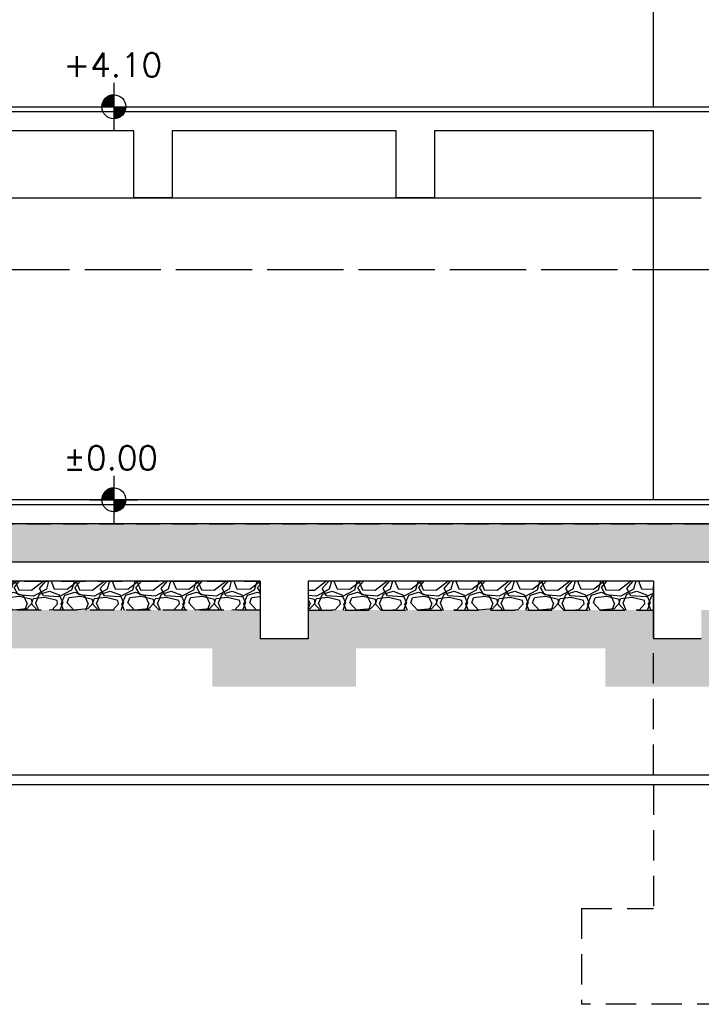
# Model space of a CAD drawing. Header units: millimetres. Extents: x 113048 to 489828, y -130780 to 23393.
# Tile 35 of 98: x 180917 to 188025, y -69226 to -58956. Entities that reach past the tile are written whole.
import ezdxf

# ---------------------------------------------------------------- set-up
doc = ezdxf.new("R2010")
doc.units = ezdxf.units.MM
doc.header["$LTSCALE"] = 100
doc.linetypes.add('Hidden', pattern=[9.524999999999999, 6.35, -3.175])
doc.linetypes.add('HIDDEN2', pattern=[4.762499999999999, 3.175, -1.5875])
for name, color, linetype in [('+C-160', 160, 'Hidden'), ('DLN280__', 3, 'Continuous'), ('HATCH', 8, 'Continuous'), ('INTWALL', 7, 'Continuous'), ('LEVEL', 7, 'Continuous')]:
    doc.layers.add(name, color=color, linetype=linetype)
doc.styles.add('romans', font='romans.shx')

# ---------------------------------------------------------------- blocks, each defined once
blk = doc.blocks.new('*X4')
at = {"color": 0}
for p, q in [((45955.88296590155, 42700), (46155.82083605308, 42700)), ((45956.13663634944, 42693.75), (46155.82083605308, 42693.75)), ((45956.58659627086, 42687.5), (46155.82083605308, 42687.5)), ((45957.23417992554, 42681.25), (46155.82083605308, 42681.25)), ((45958.08132891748, 42675), (46155.82083605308, 42675)), ((45959.13062182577, 42668.75), (46155.82083605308, 42668.75)), ((45960.38531455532, 42662.5), (46155.82083605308, 42662.5)), ((45961.84939291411, 42656.25), (46155.82083605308, 42656.25)), ((45963.52763949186, 42650), (46155.82083605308, 42650)), ((45965.42571759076, 42643.75), (46155.82083605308, 42643.75)), ((45967.55027588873, 42637.5), (46155.82083605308, 42637.5)), ((45969.90907871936, 42631.25), (46155.82083605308, 42631.25)), ((45972.51116853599, 42625), (46155.82083605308, 42625)), ((45975.3670694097, 42618.75), (46155.82083605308, 42618.75)), ((45978.48904368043, 42612.5), (46155.82083605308, 42612.5)), ((45981.89141854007, 42606.25), (46155.82083605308, 42606.25)), ((45985.59100621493, 42600), (46155.82083605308, 42600)), ((45989.60765168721, 42593.75), (46155.82083605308, 42593.75)), ((45993.96495773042, 42587.5), (46155.82083605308, 42587.5)), ((45998.69126201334, 42581.25), (46155.82083605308, 42581.25)), ((46003.82098168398, 42575), (46155.82083605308, 42575)), ((46009.39650945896, 42568.75), (46155.82083605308, 42568.75)), ((46015.47096569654, 42562.5), (46155.82083605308, 42562.5)), ((46022.11233295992, 42556.25), (46155.82083605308, 42556.25)), ((46029.4099326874, 42550), (46155.82083605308, 42550)), ((46037.48510949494, 42543.75), (46155.82083605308, 42543.75)), ((46046.51005492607, 42537.5), (46155.82083605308, 42537.5)), ((46056.74397416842, 42531.25), (46155.82083605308, 42531.25)), ((46068.61144864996, 42525), (46155.82083605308, 42525)), ((46082.90578313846, 42518.75), (46155.82083605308, 42518.75)), ((46101.51054575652, 42512.5), (46155.82083605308, 42512.5)), ((46133.36008534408, 42506.25), (46155.82083605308, 42506.25))]:
    blk.add_line(p, q, dxfattribs=at)
blk = doc.blocks.new('*X3')
at = {"color": 0}
for p, q in [((46155.82083605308, 42900), (46200.19499327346, 42900)), ((46155.82083605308, 42893.75), (46221.90936394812, 42893.75)), ((46155.82083605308, 42887.5), (46237.60222886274, 42887.5)), ((46155.82083605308, 42881.25), (46250.32254979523, 42881.25)), ((46155.82083605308, 42875), (46261.15281880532, 42875)), ((46155.82083605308, 42868.75), (46270.62917321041, 42868.75)), ((46155.82083605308, 42862.5), (46279.06432258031, 42862.5)), ((46155.82083605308, 42856.25), (46286.65980066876, 42856.25)), ((46155.82083605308, 42850), (46293.55459136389, 42850)), ((46155.82083605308, 42843.75), (46299.84935768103, 42843.75)), ((46155.82083605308, 42837.5), (46305.6197603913, 42837.5)), ((46155.82083605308, 42831.25), (46310.92433512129, 42831.25)), ((46155.82083605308, 42825), (46315.8094235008, 42825)), ((46155.82083605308, 42818.75), (46320.31240362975, 42818.75)), ((46155.82083605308, 42812.5), (46324.46388658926, 42812.5)), ((46155.82083605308, 42806.25), (46328.28925688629, 42806.25)), ((46155.82083605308, 42800), (46331.80978137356, 42800)), ((46155.82083605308, 42793.75), (46335.04342549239, 42793.75)), ((46155.82083605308, 42787.5), (46338.0054656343, 42787.5)), ((46155.82083605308, 42781.25), (46340.70895613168, 42781.25)), ((46155.82083605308, 42775), (46343.16509039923, 42775)), ((46155.82083605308, 42768.75), (46345.38348355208, 42768.75)), ((46155.82083605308, 42762.5), (46347.37239573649, 42762.5)), ((46155.82083605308, 42756.25), (46349.13890998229, 42756.25)), ((46155.82083605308, 42750), (46350.68907460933, 42750)), ((46155.82083605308, 42743.75), (46352.02801759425, 42743.75)), ((46155.82083605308, 42737.5), (46353.16003838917, 42737.5)), ((46155.82083605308, 42731.25), (46354.08868132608, 42731.25)), ((46155.82083605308, 42725), (46354.81679369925, 42725)), ((46155.82083605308, 42718.75), (46355.34657085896, 42718.75)), ((46155.82083605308, 42712.5), (46355.67959002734, 42712.5)), ((46155.82083605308, 42706.25), (46355.81683408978, 42706.25))]:
    blk.add_line(p, q, dxfattribs=at)
blk = doc.blocks.new('ELFIN')
at = {"layer": 'LEVEL'}
for p, q in [((0, 0.5), (0, 0)), ((0, 0), (-0.5, 0)), ((0, 0), (0, -0.5)), ((0.5, 0), (0, 0))]:
    blk.add_line(p, q, dxfattribs=at)
for start, end in [(90, 180), (0, 90), (180, 270), (270, 0)]:
    blk.add_arc((0, 0), 0.25, start, end, dxfattribs=at)
at = {"layer": 'LEVEL', "xscale": 0.00125, "yscale": 0.00125, "zscale": 0.00125}
for name in ['*X3', '*X4']:
    blk.add_blockref(name, (-57.69477604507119, -53.38123098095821), dxfattribs=at)
at = {"layer": 'LEVEL', "style": 'romans'}
blk.add_attdef('ELFIN', (0.2542374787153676, 0.3469263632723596), '', height=0.5, dxfattribs=at)
blk = doc.blocks.new('A$C713849A3')
at = {"layer": '+C-160'}
h = blk.add_hatch(dxfattribs=at)
h.set_pattern_fill('AR-SAND', color=256, scale=2, angle=-0.3501958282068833)
h.set_pattern_definition([(168.5000000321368, (-227455.4697846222, 33716.18290042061), (-71.77354178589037, -66.6319125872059), [0, -77.216, 0, -86.35999999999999, 0, -82.54999999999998]), (138.5000000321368, (-227455.4697846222, 33716.18290042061), (-167.1817158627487, -26.20401031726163), [0, -41.656, 0, -69.59599999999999, 0, -26.67]), (98.50000003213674, (-227414.4765921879, 33669.02562688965), (-104.0044687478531, 119.2053282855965), [0, -25.39999999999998, 0, -91.43999999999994, 0, -119.3799999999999]), (88.50000003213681, (-227414.4765921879, 33669.02562688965), (-133.8370002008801, 86.001714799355), [0, -12.69999999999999, 0, -59.94399999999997, 0, -68.57999999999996])])
h.paths.add_polyline_path([(-42455.06986475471, 33166.18289231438), (-127105.4697727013, 33166.18290781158), (-127105.4697727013, 33566.1829118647), (-42455.06986487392, 33566.18289636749)])
h = blk.add_hatch(dxfattribs=at)
h.set_pattern_fill('GRAVEL', color=256, scale=24.99999999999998, angle=-2.097639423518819e-10)
h.set_pattern_definition([(228.0127874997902, (-108251.2393403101, 101953.709104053), (-5080.000000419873, -5714.999999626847), [85.43035999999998, -8457.620909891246]), (184.9697409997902, (-108308.3893401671, 101890.2091038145), (7619.999996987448, 635.0000361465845), [146.6011799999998, -14513.51222338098]), (132.5104470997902, (-108454.4393401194, 101877.5091040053), (6350.000002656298, -6984.999997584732), [103.37038, -10233.68069852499]), (267.2736889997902, (-108702.0893400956, 101718.7591040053), (635.0000013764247, 12699.99999993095), [133.5011299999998, -13216.60935643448]), (292.8336541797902, (-108708.4393401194, 101585.4091041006), (-3175.000000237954, 7619.999999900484), [130.9084249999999, -12959.95193633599]), (357.2736889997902, (-108657.6393400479, 101464.7591040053), (-12699.99999993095, 635.0000013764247), [133.5011299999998, -13216.60935643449]), (37.69424046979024, (-108524.2893402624, 101458.4091041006), (-8254.999999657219, -6350.00000044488), [176.5484149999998, -17478.27882856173]), (72.25532836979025, (-108384.5893402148, 101566.3591039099), (4445.000001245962, 13969.99999960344), [166.6798799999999, -16501.31415047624]), (121.4295656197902, (-108333.7893401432, 101725.1091041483), (-5080.000000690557, 8254.9999995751), [133.9532499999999, -13261.386424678]), (175.2363582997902, (-108403.6393400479, 101839.4091041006), (6984.999999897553, -635.0000011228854), [152.9283199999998, -7493.484237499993]), (222.3974377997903, (-108556.039340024, 101852.1091039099), (-7619.999999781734, -6985.0000002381), [197.7694799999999, -19579.19312804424]), (138.8140748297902, (-108073.4393401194, 101712.4091041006), (-4444.999999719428, 3810.000000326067), [67.50113499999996, -6682.641456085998]), (171.4692343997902, (-108124.2393401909, 101756.8591039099), (8255.00000021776, -1269.999998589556), [128.4204949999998, -12713.65974925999]), (224.9999999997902, (-108251.2393400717, 101775.9091041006), (-2.324725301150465e-09, -635.0000000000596), [89.80233499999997, -808.2232771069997]), (203.1985905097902, (-108295.6893401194, 101852.1091039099), (3175.00000009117, 1269.999999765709), [48.36032999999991, -4787.655592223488]), (291.8014094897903, (-108340.1393401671, 101833.059104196), (-635.0000001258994, 1904.999999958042), [68.39140499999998, -3351.188247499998]), (30.96375652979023, (-108314.7393400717, 101769.5591037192), (1905.000000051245, 1269.999999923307), [111.0799149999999, -3591.574538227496]), (161.5650511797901, (-108219.4893401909, 101826.7091038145), (1270.000000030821, -634.9999999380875), [80.3217849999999, -1927.724529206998]), (16.38954033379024, (-108708.4393402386, 101833.0591037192), (6350.000000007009, 1904.999999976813), [112.5219999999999, -11139.70666813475]), (70.34617593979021, (-108600.4893400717, 101864.8091037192), (-2540.000000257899, -6984.9999999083), [94.39973499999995, -9345.553919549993]), (293.1985905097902, (-108219.4893401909, 101953.7091038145), (-1269.999999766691, 3175.000000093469), [96.72002499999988, -4739.295897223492]), (343.6104596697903, (-108181.3893401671, 101864.8091039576), (-6350.000000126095, 1904.999999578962), [112.5219999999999, -11139.70666813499]), (339.4439547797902, (-108708.4393402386, 101439.3591039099), (-3174.999999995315, 1270.000000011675), [108.5087999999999, -5316.933578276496]), (294.7751405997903, (-108606.839340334, 101401.2591040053), (-3175.00000375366, 6984.999998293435), [90.91802999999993, -9000.898345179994]), (66.8014094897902, (-108213.1393402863, 101318.7091038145), (1269.999999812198, 3175.000000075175), [96.72002499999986, -4739.295897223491]), (17.35402463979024, (-108175.039340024, 101407.6091039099), (-8254.999999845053, -2540.000000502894), [106.4456849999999, -10538.09399504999]), (69.44395477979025, (-108524.2893402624, 101318.7091038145), (-1270.000000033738, -3174.999999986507), [54.25439999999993, -5371.187978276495]), (101.3099324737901, (-108251.2393403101, 101318.709104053), (-634.999999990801, 2540.000000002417), [32.37864999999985, -3205.49874113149]), (165.9637565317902, (-108257.5893402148, 101350.459104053), (1904.999999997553, -635.0000000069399), [130.9084249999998, -2487.263647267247]), (186.0090059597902, (-108384.5893399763, 101382.2091038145), (6349.999999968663, 635.0000003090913), [121.3167499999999, -12010.34121583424]), (303.6900675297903, (-108314.7393403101, 101712.4091041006), (-635.0000000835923, 1269.99999995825), [91.58096999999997, -2197.944089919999]), (353.1572265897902, (-108263.9393403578, 101636.2091038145), (10795.00000006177, -1269.999999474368), [159.8891899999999, -15829.00226625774]), (60.94539589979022, (-108105.1893402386, 101617.1591041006), (-2540.000000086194, -4444.999999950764), [65.37705999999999, -6472.348079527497]), (90, (-108073.4393402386, 101674.309104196), (-634.9999999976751, 635.0000000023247), [38.09999999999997, -596.8999999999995]), (120.2564371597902, (-108397.2893402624, 101401.2591040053), (2539.999999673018, -4445.000000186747), [88.21673999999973, -8733.485193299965]), (48.01278749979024, (-108441.7393403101, 101477.459104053), (5080.000000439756, 5714.999999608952), [170.8607199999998, -8372.190549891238]), (359.9999999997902, (-108327.4393401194, 101604.459104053), (635.0000000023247, 634.9999999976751), [165.0999999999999, -469.8999999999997]), (325.30484649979, (-108162.3393402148, 101604.459104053), (6350.000002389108, -4444.999996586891), [100.4023899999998, -9939.829181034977]), (254.0546040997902, (-108079.7893401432, 101547.3091037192), (-634.9999999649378, -2540.000000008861), [92.45726999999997, -4530.412509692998]), (207.6459753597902, (-108105.1893400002, 101458.4091041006), (-12065.00000046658, -6349.999999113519), [150.5362749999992, -14903.11610573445]), (175.4260787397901, (-108238.5393402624, 101388.559104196), (-8254.999999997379, 635.0000000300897), [159.2573649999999, -15766.46161405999])])
h.paths.add_polyline_path([(-74755.46185398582, 32666.1829221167), (-78355.46978509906, 32666.18292354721), (-78355.46978509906, 32966.18292378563), (-74755.46185398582, 32966.1829221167)])
h = blk.add_hatch(dxfattribs=at)
h.set_pattern_fill('GRAVEL', color=256, scale=24.99999999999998, angle=-2.097639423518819e-10)
h.set_pattern_definition([(228.0127874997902, (-54501.23934150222, 101953.7091038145), (-5080.000000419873, -5714.999999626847), [85.43035999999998, -8457.620909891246]), (184.9697409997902, (-54558.38934159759, 101890.2091038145), (7619.999996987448, 635.0000361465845), [146.6011799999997, -14513.51222338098]), (132.5104470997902, (-54704.43934166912, 101877.5091040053), (6350.000002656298, -6984.999997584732), [103.37038, -10233.68069852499]), (267.2736889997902, (-54952.08934152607, 101718.7591040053), (635.0000013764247, 12699.99999993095), [133.5011299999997, -13216.60935643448]), (292.8336541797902, (-54958.43934154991, 101585.4091041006), (-3175.000000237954, 7619.999999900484), [130.9084249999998, -12959.95193633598]), (357.2736889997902, (-54907.6393417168, 101464.7591040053), (-12699.99999993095, 635.0000013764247), [133.5011299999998, -13216.60935643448]), (37.69424046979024, (-54774.28934169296, 101458.4091038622), (-8254.999999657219, -6350.00000044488), [176.5484149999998, -17478.27882856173]), (72.25532836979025, (-54634.58934164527, 101566.3591041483), (4445.000001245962, 13969.99999960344), [166.6798799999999, -16501.31415047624]), (121.4295656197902, (-54583.78934181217, 101725.1091039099), (-5080.000000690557, 8254.9999995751), [133.9532499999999, -13261.386424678]), (175.2363582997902, (-54653.63934159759, 101839.4091041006), (6984.999999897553, -635.0000011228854), [152.9283199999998, -7493.48423749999]), (222.3974377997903, (-54806.03934169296, 101852.1091039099), (-7619.999999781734, -6985.0000002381), [197.7694799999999, -19579.19312804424]), (138.8140748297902, (-54323.43934166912, 101712.4091041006), (-4444.999999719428, 3810.000000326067), [67.50113499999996, -6682.641456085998]), (171.4692343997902, (-54374.23934162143, 101756.8591041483), (8255.00000021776, -1269.999998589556), [128.4204949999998, -12713.65974925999]), (224.9999999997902, (-54501.23934162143, 101775.9091038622), (-2.324725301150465e-09, -635.0000000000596), [89.80233499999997, -808.2232771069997]), (203.1985905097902, (-54545.68934178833, 101852.1091039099), (3175.00000009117, 1269.999999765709), [48.36032999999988, -4787.655592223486]), (291.8014094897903, (-54590.13934159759, 101833.0591039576), (-635.0000001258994, 1904.999999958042), [68.39140499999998, -3351.188247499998]), (30.96375652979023, (-54564.73934162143, 101769.5591039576), (1905.000000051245, 1269.999999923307), [111.0799149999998, -3591.574538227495]), (161.5650511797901, (-54469.48934150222, 101826.7091038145), (1270.000000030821, -634.9999999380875), [80.3217849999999, -1927.724529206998]), (16.38954033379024, (-54958.43934154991, 101833.0591039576), (6350.000000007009, 1904.999999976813), [112.5219999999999, -11139.70666813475]), (70.34617593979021, (-54850.48934150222, 101864.8091039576), (-2540.000000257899, -6984.9999999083), [94.39973499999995, -9345.553919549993]), (293.1985905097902, (-54469.48934162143, 101953.7091038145), (-1269.999999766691, 3175.000000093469), [96.72002499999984, -4739.295897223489]), (343.6104596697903, (-54431.38934147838, 101864.8091037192), (-6350.000000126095, 1904.999999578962), [112.5219999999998, -11139.70666813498]), (339.4439547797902, (-54958.43934154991, 101439.3591036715), (-3174.999999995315, 1270.000000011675), [108.5087999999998, -5316.933578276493]), (294.7751405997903, (-54856.83934164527, 101401.2591040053), (-3175.00000375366, 6984.999998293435), [90.91802999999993, -9000.898345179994]), (66.8014094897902, (-54463.13934159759, 101318.709104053), (1269.999999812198, 3175.000000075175), [96.72002499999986, -4739.295897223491]), (17.35402463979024, (-54425.03934169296, 101407.6091039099), (-8254.999999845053, -2540.000000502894), [106.4456849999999, -10538.09399504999]), (69.44395477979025, (-54774.28934157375, 101318.7091038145), (-1270.000000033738, -3174.999999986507), [54.25439999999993, -5371.187978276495]), (101.3099324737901, (-54501.23934150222, 101318.7091042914), (-634.999999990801, 2540.000000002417), [32.37864999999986, -3205.498741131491]), (165.9637565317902, (-54507.58934164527, 101350.4591038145), (1904.999999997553, -635.0000000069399), [130.9084249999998, -2487.263647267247]), (186.0090059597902, (-54634.58934164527, 101382.2091038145), (6349.999999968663, 635.0000003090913), [121.3167499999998, -12010.34121583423]), (303.6900675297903, (-54564.73934150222, 101712.4091036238), (-635.0000000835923, 1269.99999995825), [91.58096999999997, -2197.944089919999]), (353.1572265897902, (-54513.93934178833, 101636.209104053), (10795.00000006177, -1269.999999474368), [159.8891899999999, -15829.00226625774]), (60.94539589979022, (-54355.18934154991, 101617.1591036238), (-2540.000000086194, -4444.999999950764), [65.37705999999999, -6472.348079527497]), (90, (-54323.43934178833, 101674.3091039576), (-634.9999999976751, 635.0000000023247), [38.09999999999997, -596.8999999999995]), (120.2564371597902, (-54647.28934157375, 101401.2591040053), (2539.999999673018, -4445.000000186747), [88.21673999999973, -8733.485193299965]), (48.01278749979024, (-54691.73934162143, 101477.4591038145), (5080.000000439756, 5714.999999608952), [170.8607199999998, -8372.190549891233]), (359.9999999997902, (-54577.43934166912, 101604.4591038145), (635.0000000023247, 634.9999999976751), [165.0999999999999, -469.8999999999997]), (325.30484649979, (-54412.33934164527, 101604.459104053), (6350.000002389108, -4444.999996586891), [100.4023899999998, -9939.829181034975]), (254.0546040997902, (-54329.78934169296, 101547.3091039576), (-634.9999999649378, -2540.000000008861), [92.45726999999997, -4530.412509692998]), (207.6459753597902, (-54355.18934154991, 101458.4091041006), (-12065.00000046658, -6349.999999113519), [150.5362749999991, -14903.11610573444]), (175.4260787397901, (-54488.53934157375, 101388.559104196), (-8254.999999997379, 635.0000000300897), [159.2573649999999, -15766.46161405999])])
h.paths.add_polyline_path([(-74255.46185362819, 32666.18292378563), (-70655.47771072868, 32666.18292879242), (-70655.4777110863, 32966.18292879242), (-74255.46185410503, 32966.18292378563)])
for p, q in [((-70655.47771335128, 37916.18290304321, -1.435232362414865), (-70655.47771752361, 41116.18295215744, -1.43523236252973)), ((-115805.1522579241, 37916.17945264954, -1.435232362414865), (-66307.6657999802, 37916.24494504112, -1.435232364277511)), ((-70655.47771311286, 37916.18290304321, -1.435232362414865), (-70655.47771323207, 37916.23919247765, -1.435232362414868)), ((-70155.47771299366, 37916.18280600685, -1.435232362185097), (-70155.47771311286, 37916.2398540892, -1.435232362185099)), ((-115805.152254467, 37866.17945264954, -1.435232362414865), (-66307.66579652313, 37866.24494504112, -1.435232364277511)), ((-76072.12852097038, 37666.18292116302, -1.435232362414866), (-78355.46978509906, 37666.18291997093, -1.435232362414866)), ((-76072.12852108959, 36966.18290304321, -1.435232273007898), (-76072.12852097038, 37666.1829054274, -1.435232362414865)), ((-73338.79518640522, 37666.18292283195, -1.435232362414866), (-75672.12852061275, 37666.18292140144, -1.435232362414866)), ((-75672.12852061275, 37666.18290495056, -1.435232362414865), (-75672.12852073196, 36966.18290280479, -1.435232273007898)), ((-73338.79518676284, 36966.18290280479, -1.435232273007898), (-73338.79518664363, 37666.1829054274, -1.435232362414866)), ((-70655.47771084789, 37666.18292402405, -1.435232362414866), (-72938.795186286, 37666.18292307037, -1.435232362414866)), ((-72938.795186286, 37666.18290495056, -1.435232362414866), (-72938.79518640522, 36966.18290256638, -1.435232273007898)), ((-70655.47771084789, 36966.18290304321, -1.435232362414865), (-70655.47771084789, 37666.18290304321, -1.435232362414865)), ((-70655.47771084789, 33816.18290304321, -1.435232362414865), (-70655.47771084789, 37016.18290304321, -1.435232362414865)), ((-78355.46978521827, 36966.18290304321, -1.435232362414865), (-70655.47771084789, 36966.18290304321, -1.435232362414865)), ((-75672.12852073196, 36966.18290256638, -1.435232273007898), (-76072.1285212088, 36966.18290256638, -1.435232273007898)), ((-75672.12852073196, 36966.18290280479, -1.435232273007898), (-76072.12852108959, 36966.18290304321, -1.435232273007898)), ((-72938.795186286, 36966.18290256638, -1.435232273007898), (-73338.79518688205, 36966.18290232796, -1.435232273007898)), ((-72938.79518640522, 36966.18290256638, -1.435232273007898), (-73338.79518676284, 36966.18290280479, -1.435232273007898)), ((-70655.47771084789, 36966.18290304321, -1.435232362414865), (-70155.47771084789, 36966.18290304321, -1.435232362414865)), ((-42455.06985283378, 36216.18290304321, -1.435232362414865), (-119775.0699205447, 36216.18290352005, -1.435232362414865)), ((-42455.06986570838, 33816.18289922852, -1.43523241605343), (-127105.4697827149, 33816.18733452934, -1.435157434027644)), ((-127105.4697854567, 33766.1828746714, -1.435232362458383), (-42455.06986570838, 33766.18289589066, -1.434967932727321)), ((-42455.0698646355, 33566.18289922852, -1.43505607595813), (-127105.4697755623, 33566.18290971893, -1.435056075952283)), ((-42455.06986487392, 33166.18290590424, -1.43505607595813), (-127105.4697755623, 33166.18290590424, -1.435056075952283)), ((-74755.46185386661, 32966.18292354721, -1.435232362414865), (-78355.46978497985, 32966.18292187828, -1.435232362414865)), ((-74755.46185410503, 32966.18292330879, -1.435232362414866), (-74755.46185398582, 32366.18290590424, -1.435232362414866)), ((-70655.47771060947, 32966.18292545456, -1.435232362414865), (-74255.46185410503, 32966.18292378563, -1.435232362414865)), ((-74255.46185398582, 32966.18292354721, -1.435232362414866), (-74255.46185398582, 32366.18290614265, -1.435232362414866)), ((-70655.47771060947, 32966.18292545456, -1.435232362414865), (-70655.47771049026, 32366.18290805, -1.435232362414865)), ((-74255.46185398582, 32366.18290614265, -1.435232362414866), (-74755.46185398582, 32366.18290590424, -1.435232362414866)), ((-70155.47771060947, 32366.18290828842, -1.435232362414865), (-70655.47771049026, 32366.18290805, -1.435232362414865))]:
    blk.add_line(p, q, dxfattribs=at)
at = {"layer": '+C-160', "ltscale": 0.5}
for p, q in [((-70655.4777109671, 30946.05438446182, -1.435232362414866), (-70655.47771084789, 32816.1828989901, -1.435232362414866)), ((-70655.4777110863, 30846.05438446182, -1.435232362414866), (-70655.4777109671, 29553.83794712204, -1.435232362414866)), ((-71405.4777109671, 29553.83794712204, -1.435232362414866), (-71405.4777109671, 28553.83794712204, -1.435232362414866)), ((-71405.4777109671, 29553.83794712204, -1.435232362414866), (-70655.4777109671, 29553.83794712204, -1.435232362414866)), ((-69405.47771049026, 28553.83794712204, -1.435232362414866), (-71405.4777109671, 28553.83794712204, -1.435232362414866))]:
    blk.add_line(p, q, dxfattribs=at)
at = {"layer": '+C-160', "ltscale": 0.4, "elevation": -1.435232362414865}
for points in [[(-42455.06986475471, 33166.18289231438), (-127105.4697727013, 33166.18290781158), (-127105.4697727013, 33566.1829118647), (-42455.06986487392, 33566.18289636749)], [(-74755.46185398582, 32666.1829221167), (-78355.46978509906, 32666.18292354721), (-78355.46978509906, 32966.18292378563), (-74755.46185398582, 32966.1829221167)], [(-74255.46185362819, 32666.18292378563), (-70655.47771072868, 32666.18292879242), (-70655.4777110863, 32966.18292879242), (-74255.46185410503, 32966.18292378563)]]:
    blk.add_lwpolyline(points, close=True, dxfattribs=at)

msp = doc.modelspace()

# ---------------------------------------------------------------- hatches: boundary and pattern name
at = {"layer": 'HATCH'}
h = msp.add_hatch(dxfattribs=at)
h.set_pattern_fill('AR-SAND', color=1, scale=2, angle=-0.3501958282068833)
h.set_pattern_definition([(168.5000000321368, (30725.49497084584, -64063.52618355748), (-71.77354178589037, -66.6319125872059), [0, -77.216, 0, -86.35999999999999, 0, -82.54999999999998]), (138.5000000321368, (30725.49497084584, -64063.52618355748), (-167.1817158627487, -26.20401031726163), [0, -41.656, 0, -69.59599999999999, 0, -26.67]), (98.50000003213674, (30766.48816328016, -64110.68345708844), (-104.0044687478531, 119.2053282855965), [0, -25.39999999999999, 0, -91.43999999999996, 0, -119.3799999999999]), (88.50000003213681, (30766.48816328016, -64110.68345708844), (-133.8370002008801, 86.001714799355), [0, -12.69999999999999, 0, -59.94399999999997, 0, -68.57999999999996])])
h.paths.add_polyline_path([(215725.8948907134, -64613.52619166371), (131075.4949827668, -64613.5261761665), (131075.4949827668, -64213.52617211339), (215725.8948905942, -64213.52618761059)])
h = msp.add_hatch(dxfattribs=at)
h.set_pattern_fill('GRAVEL', color=1, scale=24.99999999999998, angle=-2.097639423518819e-10)
h.set_pattern_definition([(228.0127874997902, (149929.7254151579, 4174.000020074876), (-5080.000000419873, -5714.999999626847), [85.43035999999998, -8457.620909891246]), (184.9697409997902, (149872.575415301, 4110.500019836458), (7619.999996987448, 635.0000361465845), [146.6011799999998, -14513.51222338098]), (132.5104470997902, (149726.5254153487, 4097.800020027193), (6350.000002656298, -6984.999997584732), [103.37038, -10233.68069852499]), (267.2736889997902, (149478.8754153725, 3939.050020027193), (635.0000013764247, 12699.99999993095), [133.5011299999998, -13216.60935643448]), (292.8336541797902, (149472.5254153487, 3805.70002012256), (-3175.000000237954, 7619.999999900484), [130.9084249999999, -12959.95193633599]), (357.2736889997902, (149523.3254154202, 3685.050020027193), (-12699.99999993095, 635.0000013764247), [133.5011299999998, -13216.60935643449]), (37.69424046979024, (149656.6754152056, 3678.70002012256), (-8254.999999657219, -6350.00000044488), [176.5484149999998, -17478.27882856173]), (72.25532836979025, (149796.3754152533, 3786.650019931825), (4445.000001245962, 13969.99999960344), [166.6798799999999, -16501.31415047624]), (121.4295656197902, (149847.1754153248, 3945.400020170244), (-5080.000000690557, 8254.9999995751), [133.9532499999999, -13261.386424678]), (175.2363582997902, (149777.3254154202, 4059.70002012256), (6984.999999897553, -635.0000011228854), [152.9283199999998, -7493.484237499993]), (222.3974377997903, (149624.925415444, 4072.400019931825), (-7619.999999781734, -6985.0000002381), [197.7694799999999, -19579.19312804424]), (138.8140748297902, (150107.5254153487, 3932.70002012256), (-4444.999999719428, 3810.000000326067), [67.50113499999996, -6682.641456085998]), (171.4692343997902, (150056.7254152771, 3977.150019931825), (8255.00000021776, -1269.999998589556), [128.4204949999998, -12713.65974925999]), (224.9999999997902, (149929.7254153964, 3996.20002012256), (-2.324725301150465e-09, -635.0000000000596), [89.80233499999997, -808.2232771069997]), (203.1985905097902, (149885.2754153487, 4072.400019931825), (3175.00000009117, 1269.999999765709), [48.36032999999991, -4787.655592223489]), (291.8014094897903, (149840.825415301, 4053.350020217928), (-635.0000001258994, 1904.999999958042), [68.39140499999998, -3351.188247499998]), (30.96375652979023, (149866.2254153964, 3989.85001974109), (1905.000000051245, 1269.999999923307), [111.0799149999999, -3591.574538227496]), (161.5650511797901, (149961.4754152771, 4047.000019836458), (1270.000000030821, -634.9999999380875), [80.32178499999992, -1927.724529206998]), (16.38954033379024, (149472.5254152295, 4053.35001974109), (6350.000000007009, 1904.999999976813), [112.5219999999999, -11139.70666813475]), (70.34617593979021, (149580.4754153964, 4085.10001974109), (-2540.000000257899, -6984.9999999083), [94.39973499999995, -9345.553919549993]), (293.1985905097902, (149961.4754152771, 4174.000019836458), (-1269.999999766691, 3175.000000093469), [96.72002499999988, -4739.295897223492]), (343.6104596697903, (149999.575415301, 4085.100019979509), (-6350.000000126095, 1904.999999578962), [112.5219999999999, -11139.70666813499]), (339.4439547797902, (149472.5254152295, 3659.650019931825), (-3174.999999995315, 1270.000000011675), [108.5087999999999, -5316.933578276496]), (294.7751405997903, (149574.1254151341, 3621.550020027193), (-3175.00000375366, 6984.999998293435), [90.91802999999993, -9000.898345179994]), (66.8014094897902, (149967.8254151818, 3539.000019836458), (1269.999999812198, 3175.000000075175), [96.72002499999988, -4739.295897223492]), (17.35402463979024, (150005.925415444, 3627.900019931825), (-8254.999999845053, -2540.000000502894), [106.4456849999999, -10538.09399504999]), (69.44395477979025, (149656.6754152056, 3539.000019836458), (-1270.000000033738, -3174.999999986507), [54.25439999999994, -5371.187978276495]), (101.3099324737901, (149929.7254151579, 3539.000020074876), (-634.999999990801, 2540.000000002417), [32.37864999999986, -3205.498741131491]), (165.9637565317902, (149923.3754152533, 3570.750020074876), (1904.999999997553, -635.0000000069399), [130.9084249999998, -2487.263647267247]), (186.0090059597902, (149796.3754154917, 3602.500019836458), (6349.999999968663, 635.0000003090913), [121.3167499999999, -12010.34121583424]), (303.6900675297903, (149866.2254151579, 3932.70002012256), (-635.0000000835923, 1269.99999995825), [91.58096999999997, -2197.944089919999]), (353.1572265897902, (149917.0254151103, 3856.500019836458), (10795.00000006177, -1269.999999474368), [159.8891899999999, -15829.00226625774]), (60.94539589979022, (150075.7754152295, 3837.45002012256), (-2540.000000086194, -4444.999999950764), [65.37705999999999, -6472.348079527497]), (90, (150107.5254152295, 3894.600020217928), (-634.9999999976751, 635.0000000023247), [38.09999999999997, -596.8999999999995]), (120.2564371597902, (149783.6754152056, 3621.550020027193), (2539.999999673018, -4445.000000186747), [88.21673999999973, -8733.485193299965]), (48.01278749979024, (149739.2254151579, 3697.750020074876), (5080.000000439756, 5714.999999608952), [170.8607199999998, -8372.190549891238]), (359.9999999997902, (149853.5254153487, 3824.750020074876), (635.0000000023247, 634.9999999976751), [165.0999999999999, -469.8999999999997]), (325.30484649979, (150018.6254152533, 3824.750020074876), (6350.000002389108, -4444.999996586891), [100.4023899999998, -9939.829181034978]), (254.0546040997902, (150101.1754153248, 3767.60001974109), (-634.9999999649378, -2540.000000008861), [92.45726999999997, -4530.412509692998]), (207.6459753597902, (150075.7754154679, 3678.70002012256), (-12065.00000046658, -6349.999999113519), [150.5362749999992, -14903.11610573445]), (175.4260787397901, (149942.4254152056, 3608.850020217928), (-8254.999999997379, 635.0000000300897), [159.2573649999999, -15766.46161405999])])
h.paths.add_polyline_path([(183425.5029014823, -65113.52616186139), (179825.494970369, -65113.52616043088), (179825.494970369, -64813.52616019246), (183425.5029014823, -64813.52616186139)])
h = msp.add_hatch(dxfattribs=at)
h.set_pattern_fill('GRAVEL', color=1, scale=24.99999999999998, angle=-2.097639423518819e-10)
h.set_pattern_definition([(228.0127874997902, (203679.7254139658, 4174.000019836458), (-5080.000000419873, -5714.999999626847), [85.43035999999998, -8457.620909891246]), (184.9697409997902, (203622.5754138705, 4110.500019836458), (7619.999996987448, 635.0000361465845), [146.6011799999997, -14513.51222338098]), (132.5104470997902, (203476.525413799, 4097.800020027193), (6350.000002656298, -6984.999997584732), [103.37038, -10233.68069852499]), (267.2736889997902, (203228.875413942, 3939.050020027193), (635.0000013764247, 12699.99999993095), [133.5011299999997, -13216.60935643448]), (292.8336541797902, (203222.5254139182, 3805.70002012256), (-3175.000000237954, 7619.999999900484), [130.9084249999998, -12959.95193633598]), (357.2736889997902, (203273.3254137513, 3685.050020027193), (-12699.99999993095, 635.0000013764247), [133.5011299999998, -13216.60935643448]), (37.69424046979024, (203406.6754137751, 3678.700019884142), (-8254.999999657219, -6350.00000044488), [176.5484149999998, -17478.27882856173]), (72.25532836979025, (203546.3754138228, 3786.650020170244), (4445.000001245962, 13969.99999960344), [166.6798799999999, -16501.31415047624]), (121.4295656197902, (203597.1754136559, 3945.400019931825), (-5080.000000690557, 8254.9999995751), [133.9532499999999, -13261.386424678]), (175.2363582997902, (203527.3254138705, 4059.70002012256), (6984.999999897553, -635.0000011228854), [152.9283199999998, -7493.48423749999]), (222.3974377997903, (203374.9254137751, 4072.400019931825), (-7619.999999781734, -6985.0000002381), [197.7694799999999, -19579.19312804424]), (138.8140748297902, (203857.525413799, 3932.70002012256), (-4444.999999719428, 3810.000000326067), [67.50113499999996, -6682.641456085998]), (171.4692343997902, (203806.7254138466, 3977.150020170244), (8255.00000021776, -1269.999998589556), [128.4204949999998, -12713.65974925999]), (224.9999999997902, (203679.7254138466, 3996.200019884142), (-2.324725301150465e-09, -635.0000000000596), [89.80233499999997, -808.2232771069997]), (203.1985905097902, (203635.2754136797, 4072.400019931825), (3175.00000009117, 1269.999999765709), [48.36032999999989, -4787.655592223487]), (291.8014094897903, (203590.8254138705, 4053.350019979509), (-635.0000001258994, 1904.999999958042), [68.39140499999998, -3351.188247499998]), (30.96375652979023, (203616.2254138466, 3989.850019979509), (1905.000000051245, 1269.999999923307), [111.0799149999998, -3591.574538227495]), (161.5650511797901, (203711.4754139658, 4047.000019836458), (1270.000000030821, -634.9999999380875), [80.32178499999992, -1927.724529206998]), (16.38954033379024, (203222.5254139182, 4053.350019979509), (6350.000000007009, 1904.999999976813), [112.5219999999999, -11139.70666813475]), (70.34617593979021, (203330.4754139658, 4085.100019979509), (-2540.000000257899, -6984.9999999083), [94.39973499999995, -9345.553919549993]), (293.1985905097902, (203711.4754138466, 4174.000019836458), (-1269.999999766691, 3175.000000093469), [96.72002499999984, -4739.295897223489]), (343.6104596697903, (203749.5754139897, 4085.10001974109), (-6350.000000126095, 1904.999999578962), [112.5219999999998, -11139.70666813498]), (339.4439547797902, (203222.5254139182, 3659.650019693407), (-3174.999999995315, 1270.000000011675), [108.5087999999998, -5316.933578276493]), (294.7751405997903, (203324.1254138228, 3621.550020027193), (-3175.00000375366, 6984.999998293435), [90.91802999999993, -9000.898345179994]), (66.8014094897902, (203717.8254138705, 3539.000020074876), (1269.999999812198, 3175.000000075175), [96.72002499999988, -4739.295897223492]), (17.35402463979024, (203755.9254137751, 3627.900019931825), (-8254.999999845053, -2540.000000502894), [106.4456849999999, -10538.09399504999]), (69.44395477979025, (203406.6754138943, 3539.000019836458), (-1270.000000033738, -3174.999999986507), [54.25439999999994, -5371.187978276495]), (101.3099324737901, (203679.7254139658, 3539.000020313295), (-634.999999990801, 2540.000000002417), [32.37864999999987, -3205.498741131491]), (165.9637565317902, (203673.3754138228, 3570.750019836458), (1904.999999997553, -635.0000000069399), [130.9084249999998, -2487.263647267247]), (186.0090059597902, (203546.3754138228, 3602.500019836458), (6349.999999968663, 635.0000003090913), [121.3167499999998, -12010.34121583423]), (303.6900675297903, (203616.2254139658, 3932.700019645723), (-635.0000000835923, 1269.99999995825), [91.58096999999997, -2197.944089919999]), (353.1572265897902, (203667.0254136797, 3856.500020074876), (10795.00000006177, -1269.999999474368), [159.8891899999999, -15829.00226625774]), (60.94539589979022, (203825.7754139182, 3837.450019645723), (-2540.000000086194, -4444.999999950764), [65.37705999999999, -6472.348079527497]), (90, (203857.5254136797, 3894.600019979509), (-634.9999999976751, 635.0000000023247), [38.09999999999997, -596.8999999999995]), (120.2564371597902, (203533.6754138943, 3621.550020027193), (2539.999999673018, -4445.000000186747), [88.21673999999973, -8733.485193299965]), (48.01278749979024, (203489.2254138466, 3697.750019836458), (5080.000000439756, 5714.999999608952), [170.8607199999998, -8372.190549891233]), (359.9999999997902, (203603.525413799, 3824.750019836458), (635.0000000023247, 634.9999999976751), [165.0999999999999, -469.8999999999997]), (325.30484649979, (203768.6254138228, 3824.750020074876), (6350.000002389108, -4444.999996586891), [100.4023899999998, -9939.829181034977]), (254.0546040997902, (203851.1754137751, 3767.600019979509), (-634.9999999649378, -2540.000000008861), [92.45726999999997, -4530.412509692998]), (207.6459753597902, (203825.7754139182, 3678.70002012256), (-12065.00000046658, -6349.999999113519), [150.5362749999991, -14903.11610573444]), (175.4260787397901, (203692.4254138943, 3608.850020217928), (-8254.999999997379, 635.0000000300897), [159.2573649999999, -15766.46161405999])])
h.paths.add_polyline_path([(183925.5029018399, -65113.52616019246), (187525.4870447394, -65113.52615518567), (187525.4870443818, -64813.52615518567), (183925.502901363, -64813.52616019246)])
h = msp.add_hatch(dxfattribs=at)
h.set_pattern_fill('EARTH', color=256, scale=79.99999999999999, angle=-86.3501958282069)
h.set_pattern_definition([(45.00000003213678, (30725.49507014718, -49340.9709317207), (-4.029567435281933e-07, 718.4204896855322), [507.9999999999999, -507.9999999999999]), (45.00000003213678, (30590.79122810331, -49206.26708979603), (-4.029567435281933e-07, 718.4204896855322), [507.9999999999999, -507.9999999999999]), (45.00000003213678, (30456.08738617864, -49071.56324810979), (-4.029567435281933e-07, 718.4204896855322), [507.9999999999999, -507.9999999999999]), (135.0000000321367, (30456.08738617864, -48981.76068706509), (-718.4204896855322, -4.029567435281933e-07), [507.9999999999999, -507.9999999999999]), (135.0000000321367, (30590.7912279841, -48847.05684490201), (-718.4204896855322, -4.029567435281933e-07), [507.9999999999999, -507.9999999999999]), (135.0000000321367, (30725.49506978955, -48712.35300321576), (-718.4204896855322, -4.029567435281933e-07), [507.9999999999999, -507.9999999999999])])
h.paths.add_polyline_path([(216875.8950026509, -65413.52620239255), (216075.8950030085, -65413.5262031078), (216075.8950027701, -65113.52613396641), (212275.4950788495, -65113.52620191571), (212275.4950787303, -65413.52620191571), (211075.495078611, -65413.52620096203), (211075.4950787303, -65113.5262004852), (208175.4950769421, -65113.52620000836), (208175.4950768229, -65413.52616662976), (207675.4950767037, -65413.52616639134), (207675.4950771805, -65113.52613062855), (204425.4950777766, -65113.52619881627), (204425.4950774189, -65413.52619857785), (203925.4950776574, -65413.52619881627), (203925.4950776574, -65113.52613563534), (200325.5030094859, -65113.52619714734), (200325.5030091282, -65413.52616662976), (199825.5030091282, -65413.52616639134), (199825.5030093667, -65113.52614421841), (196225.4950787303, -65113.52614994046), (196225.495078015, -65413.52616400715), (195725.495078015, -65413.52616376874), (195725.4950781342, -65113.52619571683), (192125.4950855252, -65113.52614874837), (192125.4950834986, -65413.52616639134), (191625.4950833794, -65413.52616615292), (191625.4950833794, -65113.52619428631), (188025.487152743, -65113.52619357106), (188025.487152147, -65413.52616400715), (187525.4871522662, -65413.52616376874), (187525.4871522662, -65113.52619333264), (183925.5030092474, -65113.52619190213), (183925.503009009, -65413.52616615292), (183425.5030092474, -65413.5261659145), (183425.503009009, -65113.52619190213), (179825.4950776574, -65113.52619047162), (179825.4950781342, -65413.5261632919), (179325.8687812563, -65413.52616376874), (179325.8687811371, -65113.52614183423), (175075.8687738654, -65113.52618904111), (175075.8687736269, -65413.52616662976), (174575.8687745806, -65413.52616662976), (174575.8687744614, -65113.52614850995), (170325.8687671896, -65113.52615470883), (170325.8687664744, -65413.52616233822), (169825.8687667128, -65413.52616281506), (169825.8687664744, -65113.52618713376), (166225.5030094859, -65113.52618570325), (166225.5030094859, -65413.52616686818), (165725.5030094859, -65413.5261671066), (165725.5030097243, -65113.52618570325), (162125.4950776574, -65113.52618427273), (162125.495078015, -65413.52616138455), (161625.495078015, -65413.52616138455), (161625.4950777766, -65113.52618403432), (157375.4950855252, -65113.52618284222), (157375.4950855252, -65413.52616639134), (156875.4950856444, -65413.52616662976), (156875.495085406, -65113.52614755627), (152625.4950781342, -65113.52618093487), (152625.4950781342, -65413.52616138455), (152125.495078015, -65413.52616138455), (152125.495078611, -65113.52617282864), (148875.6819203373, -65113.52617974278), (148875.6819199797, -65413.52616496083), (148375.6819200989, -65413.52616519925), (148375.6819198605, -65113.52615661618), (145475.4951404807, -65113.52617878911), (145475.4951400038, -65413.52616209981), (144275.4951428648, -65413.52616233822), (144275.4951425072, -65113.52617330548), (141025.5030081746, -65113.52615804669), (141025.5030079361, -65413.52616662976), (140525.5030082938, -65413.52616662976), (140525.5030082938, -65113.52615804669), (137075.4951311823, -65113.52617568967), (137075.4951314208, -65413.52617521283), (136275.4951309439, -65413.52617568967), (136275.4951311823, -65113.52617521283), (130725.4950778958, -65113.52617378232), (130725.4950778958, -65413.5261799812), (129925.4950856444, -65413.5261671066), (129925.4950775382, -65913.52617378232), (131225.494970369, -65913.52617378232), (131225.4949702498, -65513.52618331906), (135775.4950232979, -65513.52618141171), (135775.4950231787, -65913.52617759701), (137575.495023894, -65913.5261761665), (137575.4950241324, -65513.52618427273), (140025.5029011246, -65513.52618331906), (140025.5029011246, -65913.52617902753), (141525.5029006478, -65913.52617855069), (141525.502900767, -65513.5261864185), (143775.4950348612, -65513.52618474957), (143775.495034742, -65913.52618093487), (145975.4950323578, -65913.52617902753), (145975.495032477, -65513.52618665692), (147875.6818126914, -65513.52618570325), (147875.6818126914, -65913.52618093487), (149375.6818125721, -65913.5261799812), (149375.6818125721, -65513.52618808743), (151625.4949704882, -65513.52618761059), (151625.494970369, -65913.52618331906), (153125.494970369, -65913.52618093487), (153125.494970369, -65513.52618999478), (156375.4949781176, -65513.52618856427), (156375.4949779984, -65913.52618427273), (157875.4949781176, -65913.52618284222), (157875.494978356, -65513.52619190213), (161125.4949702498, -65513.52619094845), (161125.4949701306, -65913.52618618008), (162625.4949702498, -65913.52618427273), (162625.4949701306, -65513.5261928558), (165225.5029021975, -65513.52619190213), (165225.5029020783, -65913.52618713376), (166725.5029019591, -65913.52618618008), (166725.5029020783, -65513.52619476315), (169325.86865859, -65513.5261928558), (169325.8686584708, -65913.5261890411), (170825.86865859, -65913.52618713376), (170825.8686587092, -65513.52619571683), (174075.8686664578, -65513.52619476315), (174075.8686661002, -65913.52619071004), (175575.8686663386, -65913.52618856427), (175575.8686664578, -65513.52619786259), (178825.4949702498, -65513.52619714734), (178825.4949700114, -65913.52619333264), (180325.4949702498, -65913.52619047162), (180325.494970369, -65513.52619905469), (182925.502901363, -65513.52619762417), (182925.5029011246, -65913.52619333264), (184425.5029016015, -65913.52619237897), (184425.5029017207, -65513.52620096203), (187025.4870449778, -65513.52619976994), (187025.4870447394, -65913.52619523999), (188525.4870448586, -65913.52619333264), (188525.4870449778, -65513.52620215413), (191125.4949763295, -65513.52620072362), (191125.4949763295, -65913.52619619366), (192625.4949762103, -65913.52619476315), (192625.4949762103, -65513.5262031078), (195225.4949708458, -65513.52620191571), (195225.4949707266, -65913.52619810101), (196725.494970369, -65913.52619619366), (196725.4949706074, -65513.52620406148), (199325.5029019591, -65513.52620382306), (199325.5029018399, -65913.52620000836), (200825.5029018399, -65913.52619810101), (200825.5029018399, -65513.52620668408), (203425.4949702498, -65513.52620477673), (203425.4949701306, -65913.52620000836), (204925.4949702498, -65913.52619905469), (204925.494970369, -65513.52620716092), (207175.4949694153, -65513.52620573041), (207175.4949692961, -65913.52620143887), (208675.4949694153, -65913.52620191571), (208675.4949695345, -65513.5262095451), (210575.4949714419, -65513.52620763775), (210575.4949712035, -65913.52620358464), (212775.4949712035, -65913.52620191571), (212775.4949714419, -65513.52621049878), (215626.1700491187, -65513.52620859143), (215626.1700488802, -65913.52620382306), (216875.8950026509, -65913.5262031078)])

# ---------------------------------------------------------------- linework, layer by layer
at = {"layer": 'DLN280__', "color": 1}
for p, q in [((187525.4870421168, -59863.52618093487), (187525.4870379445, -56663.52613182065)), ((187525.4870423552, -59863.52618093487), (187525.487042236, -59863.46989150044)), ((188025.4870424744, -59863.52627797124), (188025.4870423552, -59863.46922988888)), ((187525.4870446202, -63963.52618093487), (187525.4870446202, -60763.52618093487)), ((179825.4949702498, -60813.52618093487), (187525.4870446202, -60813.52618093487))]:
    msp.add_line(p, q, dxfattribs=at)
at = {"layer": 'DLN280__'}
for p, q in [((142375.812501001, -59913.52963132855), (191873.2989589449, -59913.46413893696, -1.862645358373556e-09)), ((182108.8362344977, -60113.52616281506), (179825.494970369, -60113.52616400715)), ((182108.8362343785, -60813.52618093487, 8.940696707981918e-08), (182108.8362344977, -60113.52617855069)), ((184842.1695690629, -60113.52616114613), (182508.8362348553, -60113.52616257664)), ((182508.8362348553, -60113.52617902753), (182508.8362347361, -60813.52618117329, 8.940696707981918e-08)), ((184842.1695687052, -60813.52618117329, 8.940696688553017e-08), (184842.1695688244, -60113.52617855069)), ((187525.4870446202, -60113.52615995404), (185242.1695691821, -60113.52616090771)), ((185242.1695691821, -60113.52617902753), (185242.1695690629, -60813.52618141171, 8.940696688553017e-08)), ((187525.4870446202, -60813.52618093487), (187525.4870446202, -60113.52618093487)), ((182508.8362347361, -60813.52618141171, 8.940696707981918e-08), (182108.8362342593, -60813.52618141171, 8.940696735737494e-08)), ((182508.8362347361, -60813.52618117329, 8.940696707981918e-08), (182108.8362343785, -60813.52618093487, 8.940696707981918e-08)), ((185242.1695691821, -60813.52618141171, 8.940696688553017e-08), (184842.169568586, -60813.52618165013, 8.940696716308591e-08)), ((185242.1695690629, -60813.52618141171, 8.940696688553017e-08), (184842.1695687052, -60813.52618117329, 8.940696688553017e-08)), ((187525.4870446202, -60813.52618093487), (188025.4870446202, -60813.52618093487)), ((131075.4949700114, -64013.52620930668), (215725.8948897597, -64013.52618808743, 0.0002644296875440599)), ((215725.8948908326, -64213.52618474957, 0.000176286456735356), (131075.4949799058, -64213.52617425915, 0.000176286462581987)), ((215725.8948905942, -64613.52617807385, 0.0001762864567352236), (131075.4949799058, -64613.52617807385, 0.0001762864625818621)), ((183425.5029016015, -64813.52616043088), (179825.4949704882, -64813.52616209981)), ((183425.502901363, -64813.52616066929), (183425.5029014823, -65413.52617807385)), ((187525.4870448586, -64813.52615852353), (183925.502901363, -64813.52616019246)), ((183925.5029014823, -64813.52616043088), (183925.5029014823, -65413.52617783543)), ((187525.4870448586, -64813.52615852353), (187525.4870449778, -65413.52617592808)), ((183925.5029014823, -65413.52617783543), (183425.5029014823, -65413.52617807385)), ((188025.4870448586, -65413.52617568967), (187525.4870449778, -65413.52617592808))]:
    msp.add_line(p, q, dxfattribs=at)
at = {"layer": 'DLN280__', "color": 8, "linetype": 'Hidden', "ltscale": 0.5}
for p, q in [((187525.487044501, -66833.65469951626), (187525.4870446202, -64963.52618498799)), ((187525.4870443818, -66933.65469951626), (187525.487044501, -68225.87113685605)), ((186775.487044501, -68225.87113685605), (186775.487044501, -69225.87113685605)), ((186775.487044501, -68225.87113685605), (187525.487044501, -68225.87113685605)), ((188775.4870449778, -69225.87113685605), (186775.487044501, -69225.87113685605))]:
    msp.add_line(p, q, dxfattribs=at)
at = {"layer": 'HATCH', "color": 1, "linetype": 'Hidden', "ltscale": 0.4}
for points in [[(215725.8948907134, -64613.52619166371), (131075.4949827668, -64613.5261761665), (131075.4949827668, -64213.52617211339), (215725.8948905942, -64213.52618761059)], [(183425.5029014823, -65113.52616186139), (179825.494970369, -65113.52616043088), (179825.494970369, -64813.52616019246), (183425.5029014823, -64813.52616186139)], [(183925.5029018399, -65113.52616019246), (187525.4870447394, -65113.52615518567), (187525.4870443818, -64813.52615518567), (183925.502901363, -64813.52616019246)]]:
    msp.add_lwpolyline(points, close=True, dxfattribs=at)
at = {"layer": 'INTWALL', "color": 1}
for p, q in [((142375.812497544, -59863.52963132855), (191873.2989554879, -59863.46413893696, -1.862645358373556e-09)), ((215725.8948897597, -63963.52618474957, -5.363856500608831e-08), (131075.4949727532, -63963.52174944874, 7.492838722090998e-05))]:
    msp.add_line(p, q, dxfattribs=at)
at = {"layer": 'INTWALL', "color": 1, "linetype": 'HIDDEN2'}
msp.add_line((215725.8949026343, -61563.52618093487), (138405.8948349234, -61563.52618045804), dxfattribs=at)
at = {"layer": 'LEVEL', "color": 1}
for p, q in [((171448.6641778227, -66833.65469951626), (217854.4679455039, -66833.65469951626)), ((171448.6641778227, -66933.65469951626), (217854.4679453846, -66933.65469951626))]:
    msp.add_line(p, q, dxfattribs=at)

# ---------------------------------------------------------------- block references
at = {"layer": '+C-160'}
msp.add_blockref('A$C713849A3', (258180.9647554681, -97779.70908397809, 1.435232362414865), dxfattribs=at)
at = {"layer": 'LEVEL'}
ref = msp.add_blockref('ELFIN', (181899.6349418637, -59863.52618069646), dxfattribs=dict(at, xscale=-499.9999999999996, yscale=499.9999999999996, zscale=499.9999999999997, rotation=359.9999999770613))
ref.add_attrib('ELFIN', '+4.10', (181373.71174674, -59551.99481363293), dxfattribs={"height": 249.9999999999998, "style": 'romans'})
ref = msp.add_blockref('ELFIN', (181899.6349418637, -63963.52618093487), dxfattribs=dict(at, xscale=-499.9999999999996, yscale=499.9999999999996, zscale=499.9999999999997, rotation=359.9999999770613))
ref.add_attrib('ELFIN', '%%p0.00', (181373.71174674, -63651.99481363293), dxfattribs={"height": 249.9999999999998, "style": 'romans'})

doc.saveas('drawing.dxf')
